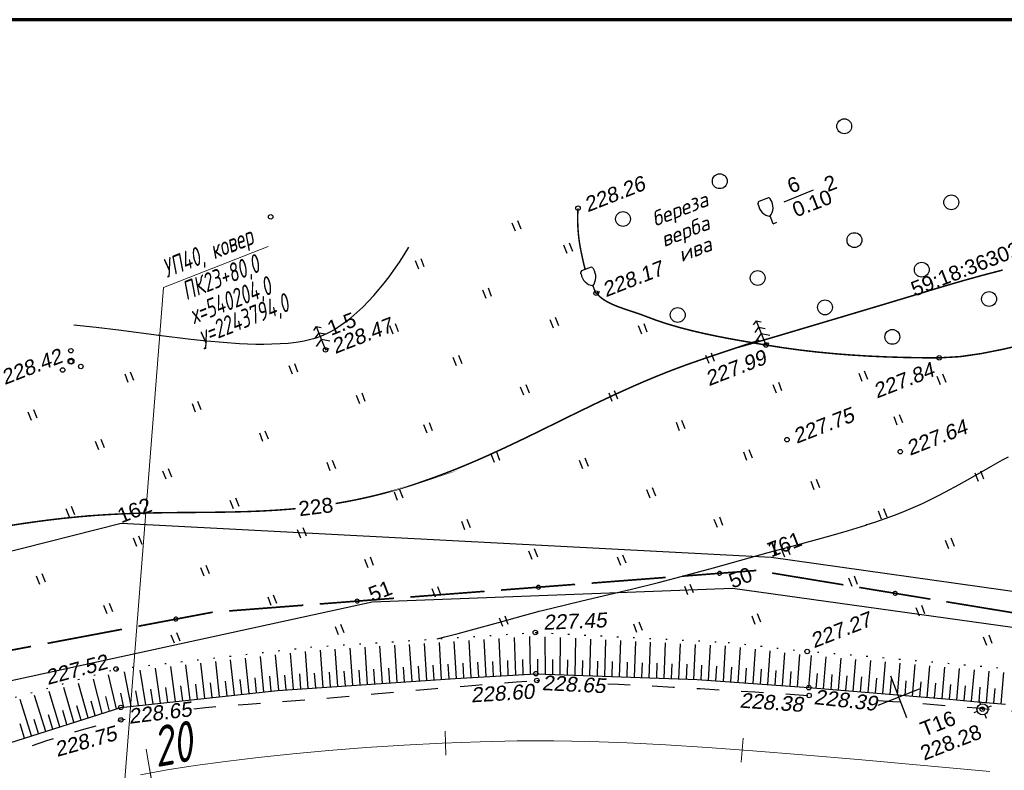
# Model space of a CAD drawing. Header units: millimetres. Extents: x -10 to 1169, y 1 to 1686.
# Tile 202 of 224: x 1032 to 1098, y 1282 to 1332. Entities that reach past the tile are written whole.
import ezdxf
from ezdxf.enums import TextEntityAlignment as Align

# ---------------------------------------------------------------- set-up
doc = ezdxf.new("R2010")
doc.units = ezdxf.units.MM
for name, pattern in [('ADOT1', [1, 0, -1]), ('AHIDDEN1', [2, 0.5, -1.5]), ('AHIDDEN2', [3, 1.5, -1.5]), ('CONTI', [0]), ('PHANTOM2', [1.25, 0.625, -0.125, 0.125, -0.125, 0.125, -0.125])]:
    doc.linetypes.add(name, pattern=pattern)
for name, color, linetype in [('CONTURS', 7, 'Continuous'), ('COORDS', 7, 'Continuous'), ('GPR_PICK', 7, 'Continuous'), ('IDIGIT', 32, 'Continuous'), ('IZOLINES', 32, 'Continuous'), ('PDIGIT', 170, 'Continuous'), ('PICKETS', 7, 'Continuous'), ('STATIONS', 7, 'Continuous'), ('Листы', 7, 'Continuous'), ('ОБЪЕКТЫ_АВТОДОРОГ', 7, 'Continuous'), ('УЧАСТКИ', 7, 'Continuous')]:
    doc.layers.add(name, color=color, linetype=linetype)
doc.styles.add('GPR', font='isocpeui.ttf', dxfattribs={"width": 0.8})
doc.styles.add('ITALICC', font='isocpeui.ttf', dxfattribs={"height": 2})
doc.styles.get("Standard").update_dxf_attribs({"font": 'arial.ttf'})

# ---------------------------------------------------------------- blocks, each defined once
blk = doc.blocks.new('401')
at = {"layer": 'CONTURS'}
for p, q in [((0, 0), (0, 1.2)), ((0.8, 0), (0.8, 1.2))]:
    blk.add_line(p, q, dxfattribs=at)
blk = doc.blocks.new('372')
at = {"layer": 'CONTURS'}
blk.add_circle((0, 0), 1, dxfattribs=at)
blk = doc.blocks.new('390_2')
at = {"layer": 'CONTURS', "color": 7}
for p, q in [((0.7, 3.47), (-0.69, 3.47)), ((0, 1.06), (0, 0.03)), ((0.02, 0), (0.58, 0))]:
    blk.add_line(p, q, dxfattribs=at)
at = {"layer": 'CONTURS', "color": 7, "linetype": 'Continuous'}
for centre, radius, start, end in [((1.01, 2.72), 1.95, 167.2459, 239.376), ((-19.94, 7.46), 19.52, 347.2459, 347.6983), ((-0.65, 3.26), 0.22, 101.9408, 167.6983), ((-0.69, 3.45), 0.0195, 90, 101.9408), ((-1.01, 2.72), 1.95, 300.624, 12.7541), ((0.65, 3.26), 0.22, 12.3017, 76.9673), ((19.94, 7.46), 19.52, 192.3017, 192.7541)]:
    blk.add_arc(centre, radius, start, end, dxfattribs=at)
blk = doc.blocks.new('390_5')
at = {"layer": 'CONTURS', "color": 7}
for p, q in [((0, 3.4), (-0.57, 3.03)), ((0, 3.4), (0, 0.01)), ((0, 3.4), (0.58, 3.03)), ((-0.96, 0.88), (0, 1.51)), ((0, 2.48), (-0.76, 2)), ((0, 2.48), (0.77, 2)), ((0.97, 0.88), (0, 1.51)), ((0, 0), (0.53, 0))]:
    blk.add_line(p, q, dxfattribs=at)
blk = doc.blocks.new('394')
at = {"layer": 'CONTURS', "color": 7, "linetype": 'Continuous'}
for centre, radius in [((0.52, 1.35), 0.3), ((0.03, 0.04), 0.4), ((-1.46, -0.66), 0.3), ((1, -1.11), 0.3)]:
    blk.add_circle(centre, radius, dxfattribs=at)
blk = doc.blocks.new('5_1')
at = {"layer": 'STATIONS', "color": 7, "linetype": 'Continuous'}
for p, q in [((-0.78, 0), (-1.28, 0)), ((0.01, 0.77), (0.01, 1.26)), ((0.79, 0), (1.3, 0)), ((0.01, -0.77), (0.01, -1.26))]:
    blk.add_line(p, q, dxfattribs=at)
blk.add_circle((0, 0), 0.75, dxfattribs=at)
for p in [(0, 0), (0.76, 0)]:
    blk.add_point(p, dxfattribs=at)
blk = doc.blocks.new('133')
at = {"layer": 'CONTURS', "color": 7, "linetype": 'Continuous', "const_width": 0.2}
for points in [[(-11, 0), (-2, 0)], [(0, 0), (9, 0)]]:
    blk.add_lwpolyline(points, dxfattribs=at)
at = {"layer": 'CONTURS', "color": 7, "linetype": 'Continuous', "const_width": 0.5}
blk.add_lwpolyline([(-6.79, 0, 1), (-6.29, 0, 1)], format="xyb", close=True, dxfattribs=at)
blk = doc.blocks.new('пкк')
at = {"layer": 'ОБЪЕКТЫ_АВТОДОРОГ', "lineweight": 15, "ltscale": 200}
blk.add_line((-0.011, -0.822), (-0.008, 0.805), dxfattribs=at)
blk = doc.blocks.new('пк')
at = {"layer": 'ОБЪЕКТЫ_АВТОДОРОГ', "linetype": 'Continuous', "lineweight": 25, "xscale": 2, "yscale": 2, "zscale": 2}
blk.add_blockref('пкк', (0.003, 0.008), dxfattribs=at)

msp = doc.modelspace()

# ---------------------------------------------------------------- linework, layer by layer
at = {"layer": 'CONTURS', "color": 0, "linetype": 'CONTI', "lineweight": 15}
for p, q in [((1041.64581, 1314.25892), (1048.70338, 1317.01757)), ((1038.18783, 1270.13399), (1041.64581, 1314.25892))]:
    msp.add_line(p, q, dxfattribs=at)
at = {"layer": 'CONTURS', "lineweight": -2}
for p, q in [((1063.38364, 1288.03468), (1063.26109, 1290.53403)), ((1064.38191, 1288.09354), (1064.27453, 1290.59976)), ((1065.38017, 1288.1524), (1065.29469, 1290.66595)), ((1066.37844, 1288.21126), (1066.32528, 1290.73288)), ((1067.37844, 1288.20912), (1067.37341, 1290.72262)), ((1068.37778, 1288.17272), (1068.4049, 1290.66944)), ((1069.37711, 1288.13633), (1069.42566, 1290.61689)), ((1070.37645, 1288.09994), (1070.43947, 1290.56473)), ((1071.37579, 1288.06354), (1071.44883, 1290.51281)), ((1053.4051, 1287.3808), (1053.22929, 1289.88368)), ((1054.40284, 1287.4479), (1054.23049, 1289.94858)), ((1055.40059, 1287.515), (1055.23101, 1290.01344)), ((1056.39834, 1287.5821), (1056.23126, 1290.07829)), ((1057.39608, 1287.6492), (1057.23165, 1290.14314)), ((1058.39383, 1287.71629), (1058.23258, 1290.20802)), ((1059.39157, 1287.78339), (1059.23456, 1290.27298)), ((1060.38932, 1287.85049), (1060.23827, 1290.33805)), ((1061.38711, 1287.91696), (1061.24467, 1290.40329)), ((1062.38538, 1287.97582), (1062.25177, 1290.46859)), ((1072.37513, 1288.02715), (1072.45548, 1290.46105)), ((1073.37446, 1287.99076), (1073.46076, 1290.40936)), ((1074.3738, 1287.95436), (1074.46572, 1290.35769)), ((1075.37314, 1287.91797), (1075.47142, 1290.30598)), ((1076.37248, 1287.88158), (1076.47898, 1290.25417)), ((1077.37181, 1287.84519), (1077.48988, 1290.2022)), ((1078.36974, 1287.78086), (1078.50614, 1290.14996)), ((1079.36713, 1287.70867), (1079.51658, 1290.09803)), ((1080.36452, 1287.63647), (1080.51975, 1289.99237)), ((1081.36192, 1287.56428), (1081.51966, 1289.87716)), ((1047.42548, 1286.89952), (1047.18598, 1289.28038)), ((1048.4196, 1287.00774), (1048.19554, 1289.3945)), ((1049.41411, 1287.11241), (1049.211, 1289.50932)), ((1050.41186, 1287.1795), (1050.21957, 1289.62335)), ((1051.4096, 1287.2466), (1051.22356, 1289.73685)), ((1052.40735, 1287.3137), (1052.22683, 1289.8187)), ((1065.87931, 1288.18183), (1065.85178, 1289.18145)), ((1066.87844, 1288.21019), (1066.86688, 1289.21012)), ((1067.87811, 1288.19092), (1067.88252, 1289.19091)), ((1082.35931, 1287.49209), (1082.51796, 1289.76214)), ((1083.3567, 1287.4199), (1083.51531, 1289.64724)), ((1084.35409, 1287.34771), (1084.51222, 1289.53239)), ((1085.12279, 1287.29207), (1085.29496, 1289.45146)), ((1086.11963, 1287.21259), (1086.2928, 1289.36708)), ((1087.11646, 1287.13297), (1087.29062, 1289.28238)), ((1088.11318, 1287.05204), (1088.2882, 1289.19711)), ((1041.46072, 1286.25016), (1041.12285, 1288.59525)), ((1042.45485, 1286.35839), (1042.14568, 1288.71077)), ((1043.44897, 1286.46661), (1043.15978, 1288.82535)), ((1044.4431, 1286.57484), (1044.16855, 1288.93935)), ((1045.43722, 1286.68307), (1045.17449, 1289.05303)), ((1046.43135, 1286.79129), (1046.17967, 1289.16664)), ((1055.89946, 1287.54855), (1055.83221, 1288.54628)), ((1056.89721, 1287.61565), (1056.83092, 1288.61345)), ((1057.89495, 1287.68275), (1057.82977, 1288.68062)), ((1058.8927, 1287.74984), (1058.82894, 1288.74781)), ((1059.89045, 1287.81694), (1059.82867, 1288.81503)), ((1060.88821, 1287.88373), (1060.82931, 1288.88199)), ((1061.88624, 1287.94639), (1061.83089, 1288.94486)), ((1062.88451, 1288.00525), (1062.83326, 1289.00394)), ((1063.88277, 1288.06411), (1063.83689, 1289.06306)), ((1064.88104, 1288.12297), (1064.84265, 1289.12223)), ((1068.87744, 1288.15453), (1068.89265, 1289.15441)), ((1069.87678, 1288.11813), (1069.89934, 1289.11788)), ((1070.87612, 1288.08174), (1070.9038, 1289.08136)), ((1071.87546, 1288.04535), (1071.90686, 1289.04485)), ((1072.87479, 1288.00895), (1072.90912, 1289.00836)), ((1073.87413, 1287.97256), (1073.91107, 1288.97188)), ((1074.87347, 1287.93617), (1074.91314, 1288.93538)), ((1075.87281, 1287.89977), (1075.91578, 1288.89885)), ((1076.87215, 1287.86338), (1076.91957, 1288.86226)), ((1077.87078, 1287.81302), (1077.92454, 1288.81158)), ((1078.86844, 1287.74476), (1078.9284, 1288.74296)), ((1079.86583, 1287.67257), (1079.9299, 1288.67051)), ((1080.86322, 1287.60038), (1080.93011, 1288.59814)), ((1081.86061, 1287.52819), (1081.92948, 1288.52581)), ((1089.10987, 1286.97082), (1089.28619, 1289.11144)), ((1090.10647, 1286.88844), (1090.28383, 1289.02526)), ((1091.10304, 1286.80563), (1091.28179, 1288.93864)), ((1092.09952, 1286.7218), (1092.27937, 1288.85154)), ((1093.09595, 1286.63739), (1093.27726, 1288.76397)), ((1094.09231, 1286.55211), (1094.27477, 1288.67597)), ((1095.0886, 1286.46611), (1095.27258, 1288.58745)), ((1037.53421, 1285.56027), (1036.93212, 1287.86041)), ((1038.48697, 1285.864), (1037.95598, 1288.1462)), ((1039.47247, 1286.03371), (1039.02897, 1288.35922)), ((1040.46659, 1286.14193), (1040.08658, 1288.47832)), ((1047.92254, 1286.95363), (1047.82577, 1287.94894)), ((1048.91686, 1287.06007), (1048.82791, 1288.05611)), ((1049.91298, 1287.14595), (1049.83157, 1288.14264)), ((1050.91073, 1287.21305), (1050.83428, 1288.21013)), ((1051.90848, 1287.28015), (1051.83529, 1288.27747)), ((1052.90622, 1287.34725), (1052.83525, 1288.34473)), ((1053.90397, 1287.41435), (1053.83455, 1288.41194)), ((1054.90172, 1287.48145), (1054.83348, 1288.47912)), ((1082.858, 1287.45599), (1082.92837, 1288.45351)), ((1083.85539, 1287.3838), (1083.927, 1288.38123)), ((1085.62121, 1287.25233), (1085.70101, 1288.24914)), ((1086.61804, 1287.17278), (1086.69848, 1288.16954)), ((1087.61482, 1287.0925), (1087.69586, 1288.08921)), ((1088.61152, 1287.01143), (1088.69323, 1288.00809)), ((1089.60817, 1286.92963), (1089.69057, 1287.92623)), ((1090.60476, 1286.84704), (1090.68787, 1287.84358)), ((1096.08483, 1286.37938), (1096.27, 1288.49855)), ((1097.08099, 1286.29178), (1097.26772, 1288.40908)), ((1098.07709, 1286.2036), (1098.26506, 1288.31927)), ((1035.6287, 1284.95281), (1034.93743, 1287.30403)), ((1036.58146, 1285.25654), (1035.92814, 1287.58034)), ((1040.96366, 1286.19605), (1040.81208, 1287.18449)), ((1041.95778, 1286.30427), (1041.82133, 1287.29492)), ((1042.95191, 1286.4125), (1042.82591, 1287.40453)), ((1043.94603, 1286.52073), (1043.82752, 1287.51368)), ((1044.94016, 1286.62895), (1044.8274, 1287.62257)), ((1045.93429, 1286.73718), (1045.82651, 1287.73135)), ((1046.92841, 1286.8454), (1046.82569, 1287.84011)), ((1091.60128, 1286.76371), (1091.68511, 1287.76019)), ((1092.59773, 1286.6796), (1092.68229, 1287.67601)), ((1093.59413, 1286.59475), (1093.6794, 1287.59111)), ((1094.59045, 1286.50911), (1094.67645, 1287.50541)), ((1095.58672, 1286.42274), (1095.67344, 1287.41898)), ((1096.58291, 1286.33558), (1096.67036, 1287.33175)), ((1097.57904, 1286.24769), (1097.66722, 1287.2438)), ((1033.72318, 1284.34534), (1032.97961, 1286.75801)), ((1034.67594, 1284.64908), (1033.95558, 1287.0302)), ((1038.01059, 1285.71214), (1037.77055, 1286.6829)), ((1038.97972, 1285.94886), (1038.77281, 1286.92722)), ((1039.96953, 1286.08782), (1039.79558, 1287.07258)), ((1032.77043, 1284.04161), (1032.00753, 1286.4869)), ((1036.10508, 1285.10467), (1035.82867, 1286.06571)), ((1037.05784, 1285.40841), (1036.79582, 1286.37347)), ((1034.19956, 1284.49721), (1033.9075, 1285.45361)), ((1035.15232, 1284.80094), (1034.86647, 1285.75922)), ((1032.29405, 1283.88975), (1031.99509, 1284.84401)), ((1033.24681, 1284.19348), (1032.95062, 1285.14861))]:
    msp.add_line(p, q, dxfattribs=at)
at = {"layer": 'CONTURS'}
msp.add_lwpolyline([(1083.4503, 1320.0206), (1085.42905, 1320.84297)], dxfattribs=at)
at = {"layer": 'CONTURS', "linetype": 'AHIDDEN1', "const_width": 0.1, "flags": 128}
for points in [[(1069.57394, 1319.60266), (1069.55947, 1319.30709), (1069.55265, 1319.01314), (1069.55348, 1318.7208), (1069.56197, 1318.43007), (1069.5781, 1318.14095), (1069.60188, 1317.85345), (1069.63332, 1317.56757), (1069.6724, 1317.2833), (1069.71914, 1317.00064), (1069.77352, 1316.71959), (1069.83529, 1316.42191), (1069.90034, 1316.11728), (1069.97084, 1315.80942), (1070.04898, 1315.50209), (1070.06126, 1315.45977)], [(1070.79201, 1313.88898), (1070.80009, 1313.87822), (1071.03448, 1313.6429), (1071.30514, 1313.43865), (1071.60593, 1313.26071), (1071.93071, 1313.10434), (1072.27332, 1312.96476), (1072.62762, 1312.83722), (1072.98747, 1312.71696), (1073.3467, 1312.59922), (1073.69919, 1312.47924), (1074.03877, 1312.35226), (1074.82529, 1312.05778), (1075.62418, 1311.7941), (1076.43358, 1311.55777), (1077.25161, 1311.34536), (1078.0764, 1311.15342), (1078.90608, 1310.97852), (1079.73877, 1310.81723), (1080.5726, 1310.6661), (1081.40571, 1310.5217), (1082.23621, 1310.38059), (1083.38905, 1310.19826), (1084.54777, 1310.04061), (1085.71132, 1309.90639), (1086.87862, 1309.79436), (1088.04861, 1309.70327), (1089.22022, 1309.63187), (1090.3924, 1309.57892), (1091.56407, 1309.54317), (1092.73417, 1309.52337), (1093.90165, 1309.51828), (1095.29819, 1309.59779), (1096.72472, 1309.80304), (1098.16829, 1310.09069), (1099.61597, 1310.41738), (1101.05482, 1310.73975), (1102.47189, 1311.01443), (1103.85424, 1311.19808), (1105.18894, 1311.24734), (1106.46305, 1311.11885), (1107.66361, 1310.76924), (1108.59135, 1310.26865), (1109.44772, 1309.58789), (1110.25034, 1308.76827), (1111.0168, 1307.85106), (1111.76471, 1306.87756), (1112.51166, 1305.88906), (1113.27526, 1304.92684), (1114.07311, 1304.03219), (1114.92282, 1303.2464), (1115.84197, 1302.61076), (1117.07043, 1302.01789), (1118.37437, 1301.57225), (1119.74002, 1301.24596), (1121.15362, 1301.01115), (1122.60138, 1300.83995), (1124.06955, 1300.70447), (1125.54435, 1300.57685), (1127.01201, 1300.42919), (1128.45877, 1300.23364), (1129.87086, 1299.96231), (1131.80672, 1299.4849), (1132.34814, 1299.3351)]]:
    msp.add_lwpolyline(points, dxfattribs=at)
at = {"layer": 'CONTURS', "linetype": 'ADOT1'}
msp.add_lwpolyline([(1011.80939, 1279.79441), (1028.4775, 1285.7617), (1038.45819, 1288.54558), (1051.55387, 1290.02559), (1066.69787, 1291.00732), (1079.68795, 1290.33954), (1085.01089, 1289.72638)], dxfattribs=at)
at = {"layer": 'CONTURS', "linetype": 'ADOT1', "flags": 128}
msp.add_lwpolyline([(1138.31719, 1284.24568), (1137.66099, 1284.33974), (1135.30539, 1284.67242), (1132.94888, 1284.99737), (1130.59113, 1285.31181), (1128.23181, 1285.6129), (1125.87059, 1285.89785), (1123.7374, 1286.14048), (1121.60279, 1286.37131), (1119.46696, 1286.59205), (1117.33014, 1286.80442), (1115.19255, 1287.01011), (1113.0544, 1287.21082), (1110.9159, 1287.40828), (1108.77728, 1287.60417), (1106.63875, 1287.8002), (1104.50052, 1287.99808), (1102.5523, 1288.17887), (1100.60391, 1288.35789), (1098.65536, 1288.53513), (1096.70665, 1288.71062), (1094.75777, 1288.88433), (1092.80872, 1289.05628), (1090.85951, 1289.22645), (1088.91014, 1289.39486), (1086.9606, 1289.5615), (1085.01089, 1289.72638)], dxfattribs=at)
at = {"layer": 'CONTURS', "linetype": 'Continuous'}
msp.add_lwpolyline([(1012.73623, 1277.74736), (1022.00446, 1280.59735), (1031.3086, 1283.57559), (1038.78431, 1285.95879), (1049.32745, 1287.10658), (1061.31078, 1287.91246), (1066.73782, 1288.23244), (1077.59157, 1287.83718), (1085.12279, 1287.29207)], dxfattribs=at)
at = {"layer": 'CONTURS', "linetype": 'AHIDDEN2', "flags": 128}
for points in [[(1043.69604, 1285.86898), (1044.47951, 1285.95155), (1045.9199, 1286.07811), (1047.36359, 1286.18809), (1048.80876, 1286.28959), (1050.25362, 1286.39075), (1051.69637, 1286.49967), (1053.1352, 1286.62449), (1054.50102, 1286.75193), (1055.8671, 1286.8766), (1057.23344, 1286.99851), (1058.60004, 1287.11766), (1059.96691, 1287.23404), (1061.33403, 1287.34767), (1062.70142, 1287.45853), (1064.06906, 1287.56662), (1065.43697, 1287.67196), (1066.80514, 1287.77453)], [(1066.80514, 1287.77453), (1066.9117, 1287.76986)], [(1071.58313, 1287.55487), (1072.30863, 1287.51939), (1074.1425, 1287.42506), (1075.97604, 1287.32608), (1077.80927, 1287.22247), (1079.64219, 1287.11421), (1081.47479, 1287.00131), (1083.30707, 1286.88376), (1085.13904, 1286.76158), (1085.23794, 1286.75478)], [(1089.80997, 1286.43358), (1090.78405, 1286.3628), (1092.66529, 1286.22141), (1094.54611, 1286.07467), (1096.42641, 1285.92193), (1098.30607, 1285.76252), (1100.18497, 1285.59577), (1102.06299, 1285.42101), (1103.94002, 1285.2376), (1104.13778, 1285.21737)], [(1012.86874, 1276.88185), (1013.11897, 1276.97145), (1014.43942, 1277.42307), (1015.76434, 1277.86222), (1017.09294, 1278.29112), (1018.42442, 1278.71197), (1019.758, 1279.12699), (1021.09287, 1279.53839), (1022.42825, 1279.94838), (1023.76335, 1280.35918), (1025.09737, 1280.77299), (1026.42951, 1281.19203), (1027.66304, 1281.59524), (1028.89298, 1282.01558), (1030.12086, 1282.44573), (1031.3482, 1282.87838), (1032.57655, 1283.30621), (1033.80744, 1283.72191), (1035.04239, 1284.11815), (1036.28294, 1284.48762), (1037.53061, 1284.823), (1038.78695, 1285.11699), (1039.06996, 1285.17204)]]:
    msp.add_lwpolyline(points, dxfattribs=at)
at = {"layer": 'CONTURS', "linetype": 'Continuous', "flags": 128}
msp.add_lwpolyline([(1085.12279, 1287.29207), (1087.01595, 1287.14113), (1088.90884, 1286.98744), (1090.80148, 1286.831), (1092.69386, 1286.6718), (1094.58598, 1286.50986), (1096.47784, 1286.34517), (1098.36944, 1286.17772)], dxfattribs=at)
at = {"layer": 'COORDS', "lineweight": -2}
for p, q in [((1091.73039, 1285.26446), (1090.63822, 1288.05859)), ((1089.78724, 1286.11544), (1092.58137, 1287.20761))]:
    msp.add_line(p, q, dxfattribs=at)
at = {"layer": 'IZOLINES'}
for points in [[(1035.62214, 1311.73648), (1037.1305, 1311.57805), (1038.63631, 1311.39772), (1041.33288, 1311.05174), (1041.31326, 1311.05454), (1043.49232, 1310.78653), (1044.58359, 1310.66813), (1045.67647, 1310.56726), (1046.77107, 1310.4909), (1047.31902, 1310.46462), (1047.86727, 1310.44802), (1048.41565, 1310.44269), (1048.96386, 1310.45051), (1049.51145, 1310.47376), (1050.05769, 1310.51524), (1050.60144, 1310.57858), (1051.14079, 1310.66868), (1051.40803, 1310.72592), (1051.67287, 1310.79273), (1051.93452, 1310.87046), (1052.192, 1310.9603), (1052.44445, 1311.06274), (1052.69139, 1311.1773), (1052.93277, 1311.30274), (1053.16877, 1311.43773), (1053.39964, 1311.5811), (1053.84653, 1311.88913), (1054.27509, 1312.22128), (1054.68658, 1312.57369), (1055.08202, 1312.94349), (1055.46234, 1313.32843), (1055.82838, 1313.72664), (1056.18102, 1314.1365), (1056.5211, 1314.55662), (1056.84952, 1314.98575), (1057.1672, 1315.42274), (1057.54601, 1315.97152), (1057.54074, 1315.96293), (1057.87466, 1316.47103), (1058.18957, 1316.96857)], [(1073.17757, 1293.93618), (1075.00135, 1294.38679), (1076.85275, 1294.86929), (1078.69937, 1295.36964), (1082.38736, 1296.38949), (1084.32651, 1296.92013), (1084.32604, 1296.91953), (1086.6341, 1297.55474), (1087.79462, 1297.88829), (1088.96845, 1298.24781), (1088.97935, 1298.25129), (1089.00115, 1298.25826), (1088.97977, 1298.2522), (1089.62385, 1298.46251), (1090.26391, 1298.68448), (1090.8994, 1298.91891), (1091.52952, 1299.16707), (1092.15354, 1299.4298), (1092.77093, 1299.7074), (1093.31707, 1299.96786), (1093.85333, 1300.2368), (1093.85148, 1300.23681), (1094.3192, 1300.48025), (1095.2443, 1300.98607), (1096.16123, 1301.50646), (1097.37428, 1302.19794), (1097.3772, 1302.19958), (1097.3772, 1302.19958), (1097.3772, 1302.19958), (1097.3772, 1302.19958), (1097.37721, 1302.19958), (1097.37721, 1302.19958), (1097.37722, 1302.19959), (1097.37906, 1302.19927), (1098.16814, 1302.63535), (1098.56652, 1302.84622)], [(1060.07814, 1290.57819), (1060.60235, 1290.70914), (1061.50709, 1290.94462), (1062.40981, 1291.18762), (1064.21112, 1291.68861), (1065.90939, 1292.16163), (1065.91115, 1292.1621), (1065.91123, 1292.16201), (1066.88079, 1292.41912), (1066.87809, 1292.41815), (1067.82066, 1292.65618), (1067.8147, 1292.65464), (1069.84217, 1293.14464), (1073.17998, 1293.9295)]]:
    msp.add_lwpolyline(points, dxfattribs=at)
at = {"layer": 'IZOLINES', "const_width": 0.1}
for points in [[(1080.3164, 1310.21538), (1080.44723, 1310.25207), (1081.59923, 1310.57615), (1081.60007, 1310.57514), (1081.86534, 1310.65181), (1081.86425, 1310.65148), (1083.23851, 1311.05454), (1085.98367, 1311.87198), (1087.28872, 1312.25938), (1087.28888, 1312.25942), (1087.28919, 1312.25951), (1087.28755, 1312.25997), (1090.34451, 1313.17215), (1093.37079, 1314.08701), (1093.36213, 1314.08592), (1094.51097, 1314.42699), (1095.66201, 1314.76044), (1096.81676, 1315.08049), (1098.1485, 1315.42776), (1098.17602, 1315.43468), (1098.17603, 1315.43468)], [(1053.25595, 1299.70017), (1053.40172, 1299.72384), (1053.86738, 1299.80577), (1054.33187, 1299.89388), (1054.79511, 1299.98823), (1055.25699, 1300.08881), (1055.71745, 1300.19561), (1056.1764, 1300.30859), (1056.63377, 1300.42767), (1057.0895, 1300.55276), (1057.54354, 1300.68373), (1057.99586, 1300.82046), (1058.44642, 1300.96278), (1059.14243, 1301.19442), (1059.14033, 1301.19381), (1059.76357, 1301.4129), (1060.38331, 1301.64154), (1060.99967, 1301.87904), (1061.61275, 1302.12475), (1062.22269, 1302.37806), (1062.82968, 1302.6383), (1063.4339, 1302.90482), (1064.63496, 1303.45402), (1065.82798, 1304.02027), (1067.01542, 1304.59809), (1069.33821, 1305.74278), (1069.34114, 1305.74421), (1069.34114, 1305.74421), (1069.34114, 1305.74421), (1069.34114, 1305.74421), (1069.34114, 1305.74421), (1069.34115, 1305.74422), (1069.34124, 1305.74476), (1070.6898, 1306.40007), (1072.04558, 1307.04007), (1073.41202, 1307.65644), (1074.10011, 1307.95352), (1074.79175, 1308.2421), (1075.48707, 1308.52158), (1076.18607, 1308.79159), (1076.88859, 1309.05214), (1078.30268, 1309.54732), (1081.14695, 1310.49091), (1081.48954, 1310.61046), (1081.48571, 1310.61012), (1081.778, 1310.71498)], [(1031.08399, 1298.17929), (1032.05598, 1298.32927), (1033.02939, 1298.46932), (1034.00444, 1298.59693), (1034.98118, 1298.71017), (1035.95951, 1298.80776), (1036.94243, 1298.88935), (1036.94301, 1298.88939), (1036.94418, 1298.88948), (1036.94297, 1298.88966), (1038.0346, 1298.96099), (1039.12717, 1299.01396), (1040.22032, 1299.05058), (1041.31379, 1299.07399), (1042.40741, 1299.08803), (1044.59474, 1299.1057), (1045.39062, 1299.11453), (1045.39163, 1299.11454), (1045.39159, 1299.11449), (1046.33784, 1299.13071), (1047.28385, 1299.15595), (1048.22939, 1299.19323), (1049.17412, 1299.24533), (1050.1176, 1299.31479), (1050.56373, 1299.35451)]]:
    msp.add_lwpolyline(points, dxfattribs=at)
at = {"layer": 'PICKETS', "color": 7, "lineweight": -2}
for centre in [(1069.57394, 1319.60266), (1048.87614, 1319.02217), (1070.80009, 1313.87822), (1082.23621, 1310.38059), (1052.5675, 1310.05305), (1035.42206, 1309.2726), (1093.90165, 1309.51828), (1083.65181, 1304.00117), (1091.2796, 1303.19263), (1066.69787, 1291.00732), (1085.01089, 1289.72638), (1038.45819, 1288.54558), (1066.73782, 1288.23244), (1066.80514, 1287.77453), (1085.12279, 1287.29207), (1085.13904, 1286.76158), (1038.78431, 1285.95879), (1096.80045, 1285.83542), (1096.80045, 1285.83542), (1038.78695, 1285.11699)]:
    msp.add_circle(centre, 0.15, dxfattribs=at)
at = {"layer": 'Листы', "lineweight": 70, "ltscale": 200}
msp.add_lwpolyline([(1167.09237, 1332.30798), (-9.65295, 1332.30798), (-9.65295, 1046.42792), (1167.09237, 1046.42792)], close=True, dxfattribs=at)
at = {"layer": 'ОБЪЕКТЫ_АВТОДОРОГ', "color": 0, "linetype": 'PHANTOM2', "lineweight": 15, "ltscale": 200}
msp.add_lwpolyline([(1040.10462, 1281.42481), (1041.89454, 1281.74353), (1043.79589, 1282.04166), (1045.835, 1282.32225), (1048.02888, 1282.58716), (1050.35717, 1282.83355), (1052.79016, 1283.05739), (1055.29812, 1283.25469), (1057.85136, 1283.42141), (1060.42015, 1283.55355), (1062.9748, 1283.64708), (1065.48557, 1283.69799), (1067.93842, 1283.70295), (1070.38188, 1283.66132), (1072.88014, 1283.57318), (1075.49737, 1283.43857), (1078.29776, 1283.25755), (1081.3455, 1283.03019), (1084.70478, 1282.75653), (1088.43977, 1282.43664), (1092.61749, 1282.06853), (1097.31628, 1281.64207)], dxfattribs=at)
at = {"layer": 'УЧАСТКИ', "color": 6, "linetype": 'Continuous', "lineweight": -2}
for p, q in [((1038.80297, 1298.35419), (1017.82132, 1293.03037)), ((1082.5843, 1296.05527), (1038.80297, 1298.35419)), ((1102.12077, 1293.31992), (1082.5843, 1296.05527)), ((1079.97727, 1293.96256), (1055.71198, 1293.05647)), ((1131.05573, 1286.83912), (1079.97727, 1293.96256)), ((1055.71198, 1293.05647), (1028.47296, 1287.12276))]:
    msp.add_line(p, q, dxfattribs=at)

# ---------------------------------------------------------------- block references
at = {"layer": 'CONTURS', "lineweight": -2}
for name, p, xscale, yscale, zscale, rotation in [('372', (1087.50489, 1325.12464), 0.4999999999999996, 0.4999999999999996, 0.4999999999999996, 21.3494687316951), ('372', (1079.12527, 1321.42135), 0.4999999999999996, 0.4999999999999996, 0.4999999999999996, 21.3494687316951), ('390_2', (1082.70214, 1318.55409), 0.4999999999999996, 0.4999999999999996, 0.4999999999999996, 21.3494687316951), ('372', (1094.71294, 1319.99848), 0.4999999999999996, 0.4999999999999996, 0.4999999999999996, 21.3494687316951), ('372', (1072.60563, 1318.87296), 0.4999999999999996, 0.4999999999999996, 0.4999999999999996, 21.3494687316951), ('401', (1065.36641, 1318.04464), 0.4999999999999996, 0.4999999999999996, 0.4999999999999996, 21.3494687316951), ('372', (1088.1933, 1317.4501), 0.4999999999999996, 0.4999999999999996, 0.4999999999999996, 21.3494687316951), ('401', (1068.8492, 1316.55001), 0.4999999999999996, 0.4999999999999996, 0.4999999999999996, 21.3494687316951), ('401', (1058.84677, 1315.49625), 0.4999999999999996, 0.4999999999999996, 0.4999999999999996, 21.3494687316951), ('372', (1092.72732, 1315.46447), 0.4999999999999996, 0.4999999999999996, 0.4999999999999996, 21.3494687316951), ('390_2', (1070.76651, 1313.87993), 0.4999999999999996, 0.4999999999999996, 0.4999999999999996, 21.3494687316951), ('372', (1081.67366, 1314.90171), 0.4999999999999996, 0.4999999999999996, 0.4999999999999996, 21.3494687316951), ('401', (1063.38079, 1313.51062), 0.4999999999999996, 0.4999999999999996, 0.4999999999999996, 21.3494687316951), ('372', (1097.26133, 1313.47884), 0.4999999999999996, 0.4999999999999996, 0.4999999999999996, 21.3494687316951), ('372', (1076.29227, 1312.40057), 0.4999999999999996, 0.4999999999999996, 0.4999999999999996, 21.3494687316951), ('372', (1086.20768, 1312.91608), 0.4999999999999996, 0.4999999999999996, 0.4999999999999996, 21.3494687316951), ('390_5', (1052.5675, 1310.05305), 0.4999999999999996, 0.4999999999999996, 0.4999999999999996, 21.3494687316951), ('401', (1057.11858, 1311.11357), 0.4999999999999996, 0.4999999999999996, 0.4999999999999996, 21.3494687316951), ('401', (1067.9148, 1311.525), 0.4999999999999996, 0.4999999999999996, 0.4999999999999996, 21.3494687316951), ('401', (1073.87051, 1311.11293), 0.4999999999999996, 0.4999999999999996, 0.4999999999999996, 21.3494687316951), ('390_5', (1082.19311, 1310.42847), 0.4999999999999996, 0.4999999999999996, 0.4999999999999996, 21.3494687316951), ('372', (1090.74169, 1310.93045), 0.4999999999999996, 0.4999999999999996, 0.4999999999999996, 21.3494687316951), ('394', (1035.42206, 1309.2726), 0.4999999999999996, 0.4999999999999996, 0.4999999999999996, 21.3494687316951), ('401', (1078.40453, 1309.12731), 0.4999999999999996, 0.4999999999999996, 0.4999999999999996, 21.3494687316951), ('401', (1050.34151, 1308.41385), 0.4999999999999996, 0.4999999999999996, 0.4999999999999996, 21.3494687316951), ('401', (1061.39516, 1308.97661), 0.4999999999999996, 0.4999999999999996, 0.4999999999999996, 21.3494687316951), ('401', (1039.28785, 1307.85109), 0.4999999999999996, 0.4999999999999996, 0.4999999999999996, 21.3494687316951), ('401', (1088.72421, 1307.91273), 0.4999999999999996, 0.4999999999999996, 0.4999999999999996, 21.3494687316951), ('401', (1093.9922, 1307.70444), 0.4999999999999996, 0.4999999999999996, 0.4999999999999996, 21.3494687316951), ('401', (1082.93854, 1307.14168), 0.4999999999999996, 0.4999999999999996, 0.4999999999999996, 21.3494687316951), ('401', (1054.87552, 1306.42822), 0.4999999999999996, 0.4999999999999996, 0.4999999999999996, 21.3494687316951), ('401', (1065.92918, 1306.99098), 0.4999999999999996, 0.4999999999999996, 0.4999999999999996, 21.3494687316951), ('401', (1071.88489, 1306.57892), 0.4999999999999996, 0.4999999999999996, 0.4999999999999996, 21.3494687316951), ('401', (1043.82186, 1305.86546), 0.4999999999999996, 0.4999999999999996, 0.4999999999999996, 21.3494687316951), ('401', (1032.76821, 1305.3027), 0.4999999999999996, 0.4999999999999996, 0.4999999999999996, 21.3494687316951), ('401', (1059.40953, 1304.4426), 0.4999999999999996, 0.4999999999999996, 0.4999999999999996, 21.3494687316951), ('401', (1076.4189, 1304.59329), 0.4999999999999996, 0.4999999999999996, 0.4999999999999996, 21.3494687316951), ('401', (1091.07842, 1304.98089), 0.4999999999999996, 0.4999999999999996, 0.4999999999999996, 21.3494687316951), ('401', (1048.35588, 1303.87983), 0.4999999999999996, 0.4999999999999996, 0.4999999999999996, 21.3494687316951), ('401', (1037.30222, 1303.31707), 0.4999999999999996, 0.4999999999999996, 0.4999999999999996, 21.3494687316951), ('401', (1063.94355, 1302.45697), 0.4999999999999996, 0.4999999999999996, 0.4999999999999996, 21.3494687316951), ('401', (1080.95292, 1302.60766), 0.4999999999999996, 0.4999999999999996, 0.4999999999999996, 21.3494687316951), ('401', (1052.88989, 1301.89421), 0.4999999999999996, 0.4999999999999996, 0.4999999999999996, 21.3494687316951), ('401', (1069.89926, 1302.0449), 0.4999999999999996, 0.4999999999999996, 0.4999999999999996, 21.3494687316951), ('401', (1041.83624, 1301.33144), 0.4999999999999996, 0.4999999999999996, 0.4999999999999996, 21.3494687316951), ('401', (1096.54059, 1301.1848), 0.4999999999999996, 0.4999999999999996, 0.4999999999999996, 21.3494687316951), ('401', (1085.48693, 1300.62204), 0.4999999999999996, 0.4999999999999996, 0.4999999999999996, 21.3494687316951), ('401', (1057.42391, 1299.90858), 0.4999999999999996, 0.4999999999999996, 0.4999999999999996, 21.3494687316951), ('401', (1074.43328, 1300.05928), 0.4999999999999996, 0.4999999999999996, 0.4999999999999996, 21.3494687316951), ('401', (1046.37025, 1299.34582), 0.4999999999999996, 0.4999999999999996, 0.4999999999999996, 21.3494687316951), ('401', (1035.3166, 1298.78306), 0.4999999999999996, 0.4999999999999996, 0.4999999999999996, 21.3494687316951), ('401', (1090.02095, 1298.63641), 0.4999999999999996, 0.4999999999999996, 0.4999999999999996, 21.3494687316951), ('401', (1061.95792, 1297.92295), 0.4999999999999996, 0.4999999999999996, 0.4999999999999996, 21.3494687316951), ('401', (1078.96729, 1298.07365), 0.4999999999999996, 0.4999999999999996, 0.4999999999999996, 21.3494687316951), ('401', (1050.90427, 1297.36019), 0.4999999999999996, 0.4999999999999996, 0.4999999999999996, 21.3494687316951), ('401', (1039.85061, 1296.79743), 0.4999999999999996, 0.4999999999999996, 0.4999999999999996, 21.3494687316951), ('401', (1094.55496, 1296.65079), 0.4999999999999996, 0.4999999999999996, 0.4999999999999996, 21.3494687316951), ('401', (1066.49194, 1295.93733), 0.4999999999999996, 0.4999999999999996, 0.4999999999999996, 21.3494687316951), ('401', (1083.50131, 1296.08802), 0.4999999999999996, 0.4999999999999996, 0.4999999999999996, 21.3494687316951), ('401', (1055.43828, 1295.37457), 0.4999999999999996, 0.4999999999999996, 0.4999999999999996, 21.3494687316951), ('401', (1072.44765, 1295.52526), 0.4999999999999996, 0.4999999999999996, 0.4999999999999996, 21.3494687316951), ('401', (1044.38463, 1294.8118), 0.4999999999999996, 0.4999999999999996, 0.4999999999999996, 21.3494687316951), ('133', (1075.48401, 1294.71833), 0.5564037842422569, 0.5, 0.5564037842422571, 184.3903302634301), ('133', (1087.44942, 1294.22089), 0.5401786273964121, 0.5, 0.5401786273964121, 170.6441208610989), ('401', (1033.33097, 1294.24904), 0.4999999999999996, 0.4999999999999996, 0.4999999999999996, 21.3494687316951), ('133', (1063.27905, 1293.78128), 0.5564037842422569, 0.5, 0.5564037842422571, 184.3903302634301), ('401', (1088.03532, 1294.1024), 0.4999999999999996, 0.4999999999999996, 0.4999999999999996, 21.3494687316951), ('401', (1059.9723, 1293.38894), 0.4999999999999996, 0.4999999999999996, 0.4999999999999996, 21.3494687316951), ('401', (1076.98167, 1293.53964), 0.4999999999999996, 0.4999999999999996, 0.4999999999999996, 21.3494687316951), ('133', (1051.07408, 1292.84423), 0.5564037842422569, 0.5, 0.5564037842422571, 184.3903302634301), ('401', (1048.91864, 1292.82618), 0.4999999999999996, 0.4999999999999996, 0.4999999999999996, 21.3494687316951), ('133', (1099.17526, 1292.28897), 0.5401786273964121, 0.5, 0.5401786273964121, 170.6441208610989), ('133', (1038.85365, 1291.22132), 0.5659912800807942, 0.5, 0.5659912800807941, 190.6854818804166), ('401', (1037.86499, 1292.26342), 0.4999999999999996, 0.4999999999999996, 0.4999999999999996, 21.3494687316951), ('401', (1092.56934, 1292.11677), 0.4999999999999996, 0.4999999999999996, 0.4999999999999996, 21.3494687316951), ('401', (1064.50631, 1291.40331), 0.4999999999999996, 0.4999999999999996, 0.4999999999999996, 21.3494687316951), ('401', (1081.51568, 1291.55401), 0.4999999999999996, 0.4999999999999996, 0.4999999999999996, 21.3494687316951), ('401', (1053.45266, 1290.84055), 0.4999999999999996, 0.4999999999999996, 0.4999999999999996, 21.3494687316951), ('401', (1073.54494, 1291.001), 0.4999999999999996, 0.4999999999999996, 0.4999999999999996, 21.3494687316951), ('401', (1042.399, 1290.27779), 0.4999999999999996, 0.4999999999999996, 0.4999999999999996, 21.3494687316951), ('401', (1097.10335, 1290.13115), 0.4999999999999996, 0.4999999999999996, 0.4999999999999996, 21.3494687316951), ('133', (1026.61776, 1288.91253), 0.5659912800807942, 0.5, 0.5659912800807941, 190.6854818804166)]:
    msp.add_blockref(name, p, dxfattribs=dict(at, xscale=xscale, yscale=yscale, zscale=zscale, rotation=rotation))
at = {"layer": 'STATIONS', "lineweight": -2, "xscale": 0.4999999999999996, "yscale": 0.4999999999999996, "zscale": 0.4999999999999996, "rotation": 21.3494687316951}
msp.add_blockref('5_1', (1096.82008, 1285.82914), dxfattribs=at)
at = {"layer": 'ОБЪЕКТЫ_АВТОДОРОГ', "color": 0, "linetype": 'PHANTOM2', "lineweight": 15}
for name, p, rotation in [('пкк', (1060.66213, 1283.5624), 2.096820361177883), ('пкк', (1080.64233, 1283.08265), 355.7335550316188), ('пк', (1040.77809, 1281.54473), 10.09641701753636), ('пкк', (1040.77809, 1281.54473), 10.09641701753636)]:
    msp.add_blockref(name, p, dxfattribs=dict(at, rotation=rotation))

# ---------------------------------------------------------------- texts
at = {"layer": 'CONTURS', "lineweight": -2}
for s, p in [('6', (1083.91301, 1320.58253)), ('2', (1086.3914, 1320.68152)), ('0.10', (1084.2575, 1318.97765)), ('1.5', (1052.93335, 1310.9914))]:
    msp.add_text(s, height=1, rotation=21.3494687, dxfattribs=at).set_placement(p)
at = {"layer": 'CONTURS', "lineweight": -2, "style": 'ITALICC'}
for s, p in [('береза', (1074.75738, 1318.35232)), ('верба', (1075.36528, 1316.97251)), ('ива', (1076.54401, 1315.95213))]:
    msp.add_text(s, height=1, rotation=21.3494687, dxfattribs=at).set_placement(p)
at = {"layer": 'GPR_PICK', "style": 'GPR', "width": 0.7}
for s, p in [('УП40, ковер', (1044.85501, 1316.05879)), ('ПК23+80,0', (1045.72461, 1314.37313)), ('х=540204,0', (1046.38683, 1312.82579)), ('у=2243794,0', (1047.25925, 1311.56152))]:
    msp.add_text(s, height=1.25, rotation=21.3494687, dxfattribs=at).set_placement(p, align=Align.CENTER)
at = {"layer": 'IDIGIT', "lineweight": -2}
msp.add_text('228', height=1, rotation=7.0549288, dxfattribs=at).set_placement((1051.91566, 1299.48056), align=Align.MIDDLE)
at = {"layer": 'PDIGIT', "color": 7, "lineweight": -2, "oblique": 10}
for s, rotation, p in [('228.26', 21.3494687, (1070.22165, 1319.319)), ('228.17', 21.3494687, (1071.44781, 1313.59456)), ('228.47', 21.3494687, (1053.21521, 1309.76939)), ('228.42', 21.3494687, (1030.96177, 1307.68053)), ('227.99', 21.3494687, (1078.38855, 1307.59725)), ('227.84', 21.3494687, (1089.69712, 1306.76569)), ('227.75', 21.3494687, (1084.29953, 1303.71751)), ('227.64', 21.3494687, (1091.92732, 1302.90897)), ('227.45', 2.3584216, (1067.24998, 1291.18605)), ('227.27', 21.3494687, (1085.46579, 1289.93602)), ('227.52', 15.258482, (1033.85504, 1287.46333)), ('228.65', 357.1080968, (1067.12963, 1287.1282)), ('228.60', 3.4626062, (1062.38623, 1286.29489)), ('228.38', 355.9696392, (1080.43908, 1285.94872)), ('228.39', 353.7123468, (1085.42671, 1286.18506)), ('228.65', 6.9079283, (1039.36037, 1284.85386)), ('228.75', 15.7862005, (1034.48968, 1282.61688))]:
    msp.add_text(s, height=1, rotation=rotation, dxfattribs=at).set_placement(p)
at = {"layer": 'STATIONS', "color": 7, "lineweight": -2}
for s, p in [('T16  ', (1092.87601, 1283.97055)), ('228.28', (1092.88233, 1282.36389))]:
    msp.add_text(s, height=1, rotation=21.3494687, dxfattribs=at).set_placement(p)
at = {"layer": 'ОБЪЕКТЫ_АВТОДОРОГ', "style": 'GPR', "width": 0.7}
msp.add_text('20', height=2.722459, rotation=10.096417, dxfattribs=at).set_placement((1042.47977, 1282.1546), align=Align.CENTER)
at = {"layer": 'УЧАСТКИ', "color": 6, "lineweight": -2}
msp.add_text('59:18:3630201:1995', height=1, rotation=21.3494687, dxfattribs=at).set_placement((1098.0292, 1316.4367), align=Align.MIDDLE_CENTER)
for s, p in [('162', (1038.80297, 1298.35419)), ('7', (1082.5843, 1296.05527)), ('161', (1082.5843, 1296.05527)), ('50', (1079.97727, 1293.96256)), ('51', (1055.71198, 1293.05647))]:
    msp.add_text(s, height=1, rotation=21.3494687, dxfattribs=at).set_placement(p)

doc.saveas('drawing.dxf')
